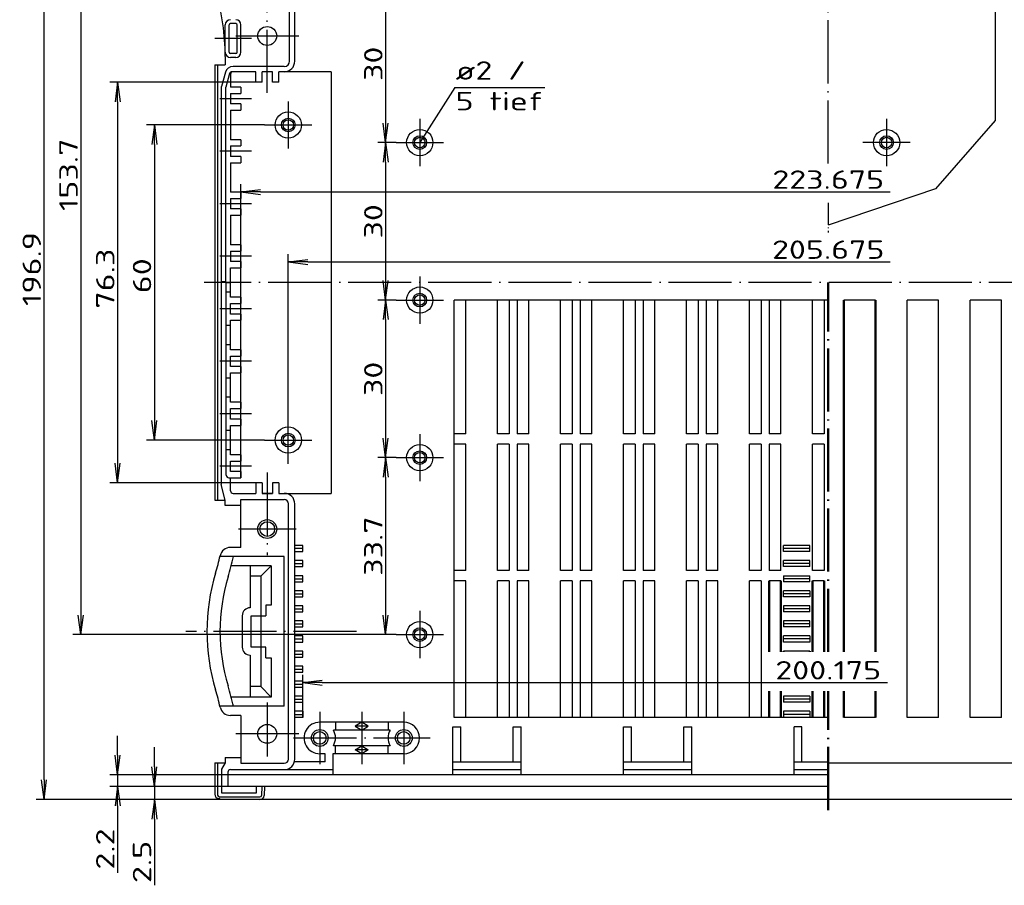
# Model space of a CAD drawing. Extents: x 1 to 840, y 1 to 593.
# Tile 4 of 9: x 273 to 460, y 311 to 476. Entities that reach past the tile are written whole.
import ezdxf

# ---------------------------------------------------------------- set-up
doc = ezdxf.new("R2010")
doc.units = 0
doc.header["$LTSCALE"] = 0.5
doc.header["$PDMODE"] = 35
doc.header["$PDSIZE"] = -2
doc.linetypes.add('ACAD_ISO04W100', pattern=[30.5, 24, -3, 0.5, -3])
doc.layers.get('0').update_dxf_attribs({"linetype": 'CONTINUOUS'})
doc.layers.get('DEFPOINTS').update_dxf_attribs({"linetype": 'CONTINUOUS'})
doc.styles.get("Standard").update_dxf_attribs({"font": 'ISOCP.shx', "width": 1.5})
doc.linetypes.add('PH_FREIHAND', pattern='A,0.0001,[131,phoenix.shx,S=1,R=0,X=0,Y=0],-4', length=4.0001)
doc.dimstyles.new('PHOENIX', dxfattribs={"dimtxt": 3.5, "dimasz": 3.72, "dimexe": 1.5, "dimexo": 0, "dimgap": 2, "dimtad": 1, "dimdsep": 46, "dimtxsty": 'STANDARD', "dimblk1": '_OPEN15', "dimblk2": '_OPEN15', "dimsah": 1, "dimcen": 0, "dimclrd": 1, "dimclre": 1, "dimclrt": 5, "dimadec": 0, "dimazin": 0, "dimtfac": 0.666667, "dimtmove": 0, "dimatfit": 0, "dimldrblk": '_OPEN15', "dimfxl": 1, "dimtolj": 1, "dimarcsym": 0})

# ---------------------------------------------------------------- blocks, each defined once
blk = doc.blocks.new('PH_GRPBLK')
at = {"layer": 'DEFPOINTS', "color": 0, "linetype": 'Continuous'}
blk.add_point((0, 0), dxfattribs=at)
blk = doc.blocks.new('_OPEN15', base_point=(1, 0))
at = {"color": 0, "linetype": 'ByBlock'}
for p, q in [((1, 0), (0, 0.132)), ((0, 0), (1, 0)), ((1, 0), (0, -0.132))]:
    blk.add_line(p, q, dxfattribs=at)
blk = doc.blocks.new('*D21')
at = {"color": 1, "linetype": 'ByBlock'}
for p, q in [((319.6, 455.55), (297.1, 455.55)), ((298.6, 451.83), (298.6, 399.27)), ((319.6, 395.55), (297.1, 395.55))]:
    blk.add_line(p, q, dxfattribs=at)
at = {"layer": 'DEFPOINTS', "color": 0, "linetype": 'ByBlock'}
for p in [(319.6, 455.55), (298.6, 395.55), (319.6, 395.55)]:
    blk.add_point(p, dxfattribs=at)
at = {"color": 1, "linetype": 'ByBlock', "xscale": 3.72, "yscale": 3.72, "zscale": 3.72}
for p, rotation in [((298.6, 455.55), 90), ((298.6, 395.55), 270)]:
    blk.add_blockref('_OPEN15', p, dxfattribs=dict(at, rotation=rotation))
at = {"color": 5, "linetype": 'ByBlock', "insert": (296.25, 426.84), "char_height": 3.5, "attachment_point": 5, "rotation": 90}
blk.add_mtext('\\A1;60', dxfattribs=at)
blk = doc.blocks.new('*D22')
at = {"color": 1, "linetype": 'Continuous', "lineweight": -2}
for p, q in [((317.9, 463.7), (290.1, 463.7)), ((291.6, 459.98), (291.6, 391.12)), ((317.9, 387.4), (290.1, 387.4))]:
    blk.add_line(p, q, dxfattribs=at)
at = {"layer": 'DEFPOINTS', "color": 0, "linetype": 'Continuous'}
for p in [(317.9, 463.7), (291.6, 387.4), (317.9, 387.4)]:
    blk.add_point(p, dxfattribs=at)
at = {"color": 1, "linetype": 'Continuous', "lineweight": -2, "xscale": 3.72, "yscale": 3.72, "zscale": 3.72}
for p, rotation in [((291.6, 463.7), 90), ((291.6, 387.4), 270)]:
    blk.add_blockref('_OPEN15', p, dxfattribs=dict(at, rotation=rotation))
at = {"color": 5, "linetype": 'Continuous', "insert": (289.25, 426.29), "char_height": 3.5, "attachment_point": 5, "rotation": 90}
blk.add_mtext('\\A1;76.3', dxfattribs=at)
blk = doc.blocks.new('*D28')
at = {"color": 1, "linetype": 'ByBlock'}
for p, q in [((344.65, 512.2), (283.1, 512.2)), ((284.6, 508.48), (284.6, 362.22)), ((344.65, 358.5), (283.1, 358.5))]:
    blk.add_line(p, q, dxfattribs=at)
at = {"layer": 'DEFPOINTS', "color": 0, "linetype": 'ByBlock'}
for p in [(344.65, 512.2), (284.6, 358.5), (344.65, 358.5)]:
    blk.add_point(p, dxfattribs=at)
at = {"color": 1, "linetype": 'ByBlock', "xscale": 3.72, "yscale": 3.72, "zscale": 3.72}
for p, rotation in [((284.6, 512.2), 90), ((284.6, 358.5), 270)]:
    blk.add_blockref('_OPEN15', p, dxfattribs=dict(at, rotation=rotation))
at = {"color": 5, "linetype": 'ByBlock', "insert": (282.25, 446.06), "char_height": 3.5, "attachment_point": 5, "rotation": 90}
blk.add_mtext('\\A1;153.7', dxfattribs=at)
blk = doc.blocks.new('*D29')
at = {"color": 1, "linetype": 'Continuous', "lineweight": -2}
for p, q in [((298.6, 333.32), (298.6, 337.04)), ((312.6, 329.6), (297.1, 329.6)), ((298.6, 329.6), (298.6, 327.1)), ((311.1, 327.1), (297.1, 327.1)), ((298.6, 323.38), (298.6, 310.76))]:
    blk.add_line(p, q, dxfattribs=at)
at = {"layer": 'DEFPOINTS', "color": 0, "linetype": 'Continuous'}
for p in [(312.6, 329.6), (298.6, 327.1), (311.1, 327.1)]:
    blk.add_point(p, dxfattribs=at)
at = {"color": 1, "linetype": 'Continuous', "lineweight": -2, "xscale": 3.72, "yscale": 3.72, "zscale": 3.72}
for p, rotation in [((298.6, 329.6), 270), ((298.6, 327.1), 90)]:
    blk.add_blockref('_OPEN15', p, dxfattribs=dict(at, rotation=rotation))
at = {"color": 5, "linetype": 'Continuous', "insert": (296.25, 315.21), "char_height": 3.5, "attachment_point": 5, "rotation": 90}
blk.add_mtext('\\A1;2.5', dxfattribs=at)
blk = doc.blocks.new('*D30')
at = {"color": 1, "linetype": 'Continuous', "lineweight": -2}
for p, q in [((291.6, 335.52), (291.6, 339.24)), ((312.6, 331.8), (290.1, 331.8)), ((291.6, 331.8), (291.6, 329.6)), ((312.6, 329.6), (290.1, 329.6)), ((291.6, 325.88), (291.6, 313.16))]:
    blk.add_line(p, q, dxfattribs=at)
at = {"layer": 'DEFPOINTS', "color": 0, "linetype": 'Continuous'}
for p in [(312.6, 331.8), (291.6, 329.6), (312.6, 329.6)]:
    blk.add_point(p, dxfattribs=at)
at = {"color": 1, "linetype": 'Continuous', "lineweight": -2, "xscale": 3.72, "yscale": 3.72, "zscale": 3.72}
for p, rotation in [((291.6, 331.8), 270), ((291.6, 329.6), 90)]:
    blk.add_blockref('_OPEN15', p, dxfattribs=dict(at, rotation=rotation))
at = {"color": 5, "linetype": 'Continuous', "insert": (289.25, 317.66), "char_height": 3.5, "attachment_point": 5, "rotation": 90}
blk.add_mtext('\\A1;2.2', dxfattribs=at)
blk = doc.blocks.new('*D31')
at = {"color": 1, "linetype": 'Continuous', "lineweight": -2}
for p, q in [((311.1, 524), (276.1, 524)), ((277.6, 330.82), (277.6, 520.28)), ((311.1, 327.1), (276.1, 327.1))]:
    blk.add_line(p, q, dxfattribs=at)
at = {"layer": 'DEFPOINTS', "color": 0, "linetype": 'Continuous'}
for p in [(277.6, 524), (311.1, 524), (311.1, 327.1)]:
    blk.add_point(p, dxfattribs=at)
at = {"color": 1, "linetype": 'Continuous', "lineweight": -2, "xscale": 3.72, "yscale": 3.72, "zscale": 3.72}
for p, rotation in [((277.6, 524), 90), ((277.6, 327.1), 270)]:
    blk.add_blockref('_OPEN15', p, dxfattribs=dict(at, rotation=rotation))
at = {"color": 5, "linetype": 'Continuous', "insert": (275.25, 428.12), "char_height": 3.5, "attachment_point": 5, "rotation": 90}
blk.add_mtext('\\A1;196.9', dxfattribs=at)
blk = doc.blocks.new('*D33')
at = {"color": 1, "linetype": 'ByBlock'}
for p, q in [((344.65, 482.2), (341.15, 482.2)), ((342.65, 478.48), (342.65, 455.92)), ((344.65, 452.2), (341.15, 452.2))]:
    blk.add_line(p, q, dxfattribs=at)
at = {"layer": 'DEFPOINTS', "color": 0, "linetype": 'ByBlock'}
for p in [(344.65, 482.2), (342.65, 452.2), (344.65, 452.2)]:
    blk.add_point(p, dxfattribs=at)
at = {"color": 1, "linetype": 'ByBlock', "xscale": 3.72, "yscale": 3.72, "zscale": 3.72}
for p, rotation in [((342.65, 482.2), 90), ((342.65, 452.2), 270)]:
    blk.add_blockref('_OPEN15', p, dxfattribs=dict(at, rotation=rotation))
at = {"color": 5, "linetype": 'ByBlock', "insert": (340.3, 467.2), "char_height": 3.5, "attachment_point": 5, "rotation": 90}
blk.add_mtext('\\A1;30', dxfattribs=at)
blk = doc.blocks.new('*D34')
at = {"color": 1, "linetype": 'ByBlock'}
for p, q in [((344.65, 452.2), (341.15, 452.2)), ((342.65, 448.48), (342.65, 425.92)), ((344.65, 422.2), (341.15, 422.2))]:
    blk.add_line(p, q, dxfattribs=at)
at = {"layer": 'DEFPOINTS', "color": 0, "linetype": 'ByBlock'}
for p in [(344.65, 452.2), (342.65, 422.2), (344.65, 422.2)]:
    blk.add_point(p, dxfattribs=at)
at = {"color": 1, "linetype": 'ByBlock', "xscale": 3.72, "yscale": 3.72, "zscale": 3.72}
for p, rotation in [((342.65, 452.2), 90), ((342.65, 422.2), 270)]:
    blk.add_blockref('_OPEN15', p, dxfattribs=dict(at, rotation=rotation))
at = {"color": 5, "linetype": 'ByBlock', "insert": (340.3, 437.2), "char_height": 3.5, "attachment_point": 5, "rotation": 90}
blk.add_mtext('\\A1;30', dxfattribs=at)
blk = doc.blocks.new('*D35')
at = {"color": 1, "linetype": 'ByBlock'}
for p, q in [((344.65, 422.2), (341.15, 422.2)), ((342.65, 418.48), (342.65, 395.92)), ((344.65, 392.2), (341.15, 392.2))]:
    blk.add_line(p, q, dxfattribs=at)
at = {"layer": 'DEFPOINTS', "color": 0, "linetype": 'ByBlock'}
for p in [(344.65, 422.2), (342.65, 392.2), (344.65, 392.2)]:
    blk.add_point(p, dxfattribs=at)
at = {"color": 1, "linetype": 'ByBlock', "xscale": 3.72, "yscale": 3.72, "zscale": 3.72}
for p, rotation in [((342.65, 422.2), 90), ((342.65, 392.2), 270)]:
    blk.add_blockref('_OPEN15', p, dxfattribs=dict(at, rotation=rotation))
at = {"color": 5, "linetype": 'ByBlock', "insert": (340.3, 407.2), "char_height": 3.5, "attachment_point": 5, "rotation": 90}
blk.add_mtext('\\A1;30', dxfattribs=at)
blk = doc.blocks.new('*D36')
at = {"color": 1, "linetype": 'ByBlock'}
for p, q in [((344.65, 392.2), (341.15, 392.2)), ((342.65, 388.48), (342.65, 362.22)), ((344.65, 358.5), (341.15, 358.5))]:
    blk.add_line(p, q, dxfattribs=at)
at = {"layer": 'DEFPOINTS', "color": 0, "linetype": 'ByBlock'}
for p in [(344.65, 392.2), (342.65, 358.5), (344.65, 358.5)]:
    blk.add_point(p, dxfattribs=at)
at = {"color": 1, "linetype": 'ByBlock', "xscale": 3.72, "yscale": 3.72, "zscale": 3.72}
for p, rotation in [((342.65, 392.2), 90), ((342.65, 358.5), 270)]:
    blk.add_blockref('_OPEN15', p, dxfattribs=dict(at, rotation=rotation))
at = {"color": 5, "linetype": 'ByBlock', "insert": (340.3, 375.35), "char_height": 3.5, "attachment_point": 5, "rotation": 90}
blk.add_mtext('\\A1;33.7', dxfattribs=at)
blk = doc.blocks.new('*D37')
at = {"color": 1, "linetype": 'ByBlock'}
for p, q in [((324.1, 400.05), (324.1, 430.96)), ((327.82, 429.46), (438.74, 429.46))]:
    blk.add_line(p, q, dxfattribs=at)
at = {"layer": 'DEFPOINTS', "color": 0, "linetype": 'ByBlock'}
for p in [(529.78, 429.46), (324.1, 400.05), (529.78, 400.05)]:
    blk.add_point(p, dxfattribs=at)
at = {"color": 1, "linetype": 'ByBlock', "xscale": 3.72, "yscale": 3.72, "zscale": 3.72, "rotation": 180}
blk.add_blockref('_OPEN15', (324.1, 429.46), dxfattribs=at)
at = {"color": 5, "linetype": 'ByBlock', "insert": (426.94, 431.81), "char_height": 3.5, "attachment_point": 5}
blk.add_mtext('\\A1;205.675', dxfattribs=at)
blk = doc.blocks.new('*D38')
at = {"color": 1, "linetype": 'Continuous', "lineweight": -2}
for p, q in [((326.85, 342.74), (326.85, 350.86)), ((330.57, 349.36), (438.21, 349.36))]:
    blk.add_line(p, q, dxfattribs=at)
at = {"layer": 'DEFPOINTS', "color": 0, "linetype": 'Continuous'}
for p in [(527.03, 349.36), (326.85, 342.74), (527.03, 342.74)]:
    blk.add_point(p, dxfattribs=at)
at = {"color": 1, "linetype": 'Continuous', "lineweight": -2, "xscale": 3.72, "yscale": 3.72, "zscale": 3.72, "rotation": 180}
blk.add_blockref('_OPEN15', (326.85, 349.36), dxfattribs=at)
at = {"color": 5, "linetype": 'Continuous', "insert": (426.94, 351.71), "char_height": 3.5, "attachment_point": 5}
blk.add_mtext('\\A1;200.175', dxfattribs=at)
blk = doc.blocks.new('*D39')
at = {"color": 1, "linetype": 'Continuous', "lineweight": -2}
for p, q in [((315.1, 388.35), (315.1, 444.3)), ((318.82, 442.8), (438.74, 442.8))]:
    blk.add_line(p, q, dxfattribs=at)
at = {"layer": 'DEFPOINTS', "color": 0, "linetype": 'Continuous'}
for p in [(538.78, 442.8), (315.1, 388.35), (538.78, 388.35)]:
    blk.add_point(p, dxfattribs=at)
at = {"color": 1, "linetype": 'Continuous', "lineweight": -2, "xscale": 3.72, "yscale": 3.72, "zscale": 3.72, "rotation": 180}
blk.add_blockref('_OPEN15', (315.1, 442.8), dxfattribs=at)
at = {"color": 5, "linetype": 'Continuous', "insert": (426.94, 445.15), "char_height": 3.5, "attachment_point": 5}
blk.add_mtext('\\A1;223.675', dxfattribs=at)

msp = doc.modelspace()

# ---------------------------------------------------------------- linework, layer by layer
at = {"color": 1, "linetype": 'ACAD_ISO04W100'}
for p, q in [((426.93934, 448.2283), (426.93934, 526)), ((320.10184, 461.7), (320.10184, 478.5)), ((317.10184, 472), (310.10184, 472)), ((314.10184, 472.5), (326.10184, 472.5)), ((317.10184, 460.55), (311.10184, 460.55)), ((324.10184, 460.05), (324.10184, 451.05)), ((349.15184, 456.7), (349.15184, 447.7)), ((438.05184, 456.7), (438.05184, 447.7)), ((319.60184, 455.55), (328.60184, 455.55)), ((344.65184, 452.2), (353.65184, 452.2)), ((442.55184, 452.2), (433.55184, 452.2)), ((317.10184, 450.55), (311.10184, 450.55)), ((317.10184, 440.55), (311.10184, 440.55)), ((317.10184, 430.55), (311.10184, 430.55)), ((349.15184, 426.7), (349.15184, 417.7)), ((545.77684, 425.55), (308.10184, 425.55)), ((344.65184, 422.2), (353.65184, 422.2)), ((317.10184, 420.55), (311.10184, 420.55)), ((317.10184, 410.55), (311.10184, 410.55)), ((317.10184, 400.55), (311.10184, 400.55)), ((324.10184, 391.05), (324.10184, 400.05)), ((349.15184, 396.7), (349.15184, 387.7)), ((319.60184, 395.55), (328.60184, 395.55)), ((344.65184, 392.2), (353.65184, 392.2)), ((317.10184, 390.55), (311.10184, 390.55)), ((320.10184, 389.4), (320.10184, 373.6)), ((325.60184, 378.6), (314.60184, 378.6)), ((349.15184, 363), (349.15184, 354)), ((337.10184, 359.1), (304.60184, 359.1)), ((344.65184, 358.5), (353.65184, 358.5)), ((320.10184, 345.6), (320.10184, 335.3)), ((330.10184, 343.82), (330.10184, 333.82)), ((338.10184, 343.82), (338.10184, 333.82)), ((346.10184, 343.82), (346.10184, 333.82)), ((326.10184, 339.6), (314.10184, 339.6)), ((325.10184, 338.82), (351.10184, 338.82))]:
    msp.add_line(p, q, dxfattribs=at)
at = {"color": 1, "linetype": 'PH_FREIHAND'}
for p, q in [((458.71464, 524), (458.71464, 456.43082)), ((458.71464, 456.43082), (447.38175, 443.36589)), ((447.38175, 443.36589), (426.93934, 436.47717))]:
    msp.add_line(p, q, dxfattribs=at)
at = {"color": 5, "linetype": 'Continuous'}
for p, q in [((324.35184, 467.7), (324.35184, 516.3)), ((325.35184, 467.7), (325.35184, 516.3)), ((312.10184, 469.4), (312.10184, 474.6)), ((312.85184, 469.4), (312.85184, 474.6)), ((314.10184, 474.85), (313.10184, 474.85)), ((314.35184, 469.4), (314.35184, 474.6)), ((315.10184, 469.4), (315.10184, 474.6)), ((314.10184, 469.15), (313.10184, 469.15)), ((310.10184, 467), (312.10184, 467)), ((310.10184, 467), (310.10184, 384.1)), ((310.60184, 467), (310.60184, 384.1)), ((312.10184, 468.59594), (312.10184, 467)), ((314.10184, 468.4), (313.10184, 468.4)), ((312.13412, 465.58823), (311.40184, 462.85532)), ((312.89299, 465.32941), (312.20184, 462.75)), ((313.10184, 465.2), (313.10184, 462.75)), ((317.90184, 465.7), (313.37595, 465.7)), ((323.35184, 466.7), (313.58301, 466.7)), ((317.90184, 463.7), (317.90184, 465.7)), ((321.10184, 465.7), (319.10184, 465.7)), ((321.10184, 465.7), (319.10184, 465.7)), ((319.10184, 463.7), (319.10184, 465.7)), ((321.10184, 463.7), (321.10184, 465.7)), ((322.30184, 463.7), (322.30184, 465.70063)), ((332.28905, 465.7), (322.30184, 465.7)), ((332.28905, 465.7), (332.28905, 385.4)), ((319.10184, 463.7), (317.90184, 463.7)), ((322.30184, 463.7), (321.10184, 463.7)), ((311.40184, 425.7), (311.40184, 462.85532)), ((312.20184, 425.7), (312.20184, 462.75)), ((315.10184, 462.75), (313.10184, 462.75)), ((313.10184, 461.55), (313.10184, 459.55)), ((313.10184, 461.55), (315.10184, 461.55)), ((315.10184, 462.75), (315.10184, 461.55)), ((315.10184, 459.55), (313.10184, 459.55)), ((315.10184, 459.55), (315.10184, 458.35)), ((313.10184, 458.35), (313.10184, 452.75)), ((313.10184, 458.35), (315.10184, 458.35)), ((315.10184, 452.75), (313.10184, 452.75)), ((315.10184, 452.75), (315.10184, 451.55)), ((313.10184, 451.55), (313.10184, 449.55)), ((313.10184, 451.55), (315.10184, 451.55)), ((315.10184, 449.55), (313.10184, 449.55)), ((313.10184, 448.35), (315.10184, 448.35)), ((313.10184, 448.35), (313.10184, 442.75)), ((315.10184, 449.55), (315.10184, 448.35)), ((315.10184, 442.75), (313.10184, 442.75)), ((315.10184, 442.75), (315.10184, 441.55)), ((313.10184, 441.55), (313.10184, 439.55)), ((313.10184, 441.55), (315.10184, 441.55)), ((315.10184, 439.55), (313.10184, 439.55)), ((315.10184, 439.55), (315.10184, 438.35)), ((313.10184, 438.35), (313.10184, 432.75)), ((313.10184, 438.35), (315.10184, 438.35)), ((315.10184, 432.75), (313.10184, 432.75)), ((313.10184, 431.55), (313.10184, 429.55)), ((313.10184, 431.55), (315.10184, 431.55)), ((315.10184, 432.75), (315.10184, 431.55)), ((315.10184, 429.55), (313.10184, 429.55)), ((315.10184, 429.55), (315.10184, 428.35)), ((313.10184, 422.75), (313.10184, 428.35)), ((313.10184, 428.35), (315.10184, 428.35)), ((311.30184, 425.7), (311.30184, 387.08564)), ((312.20184, 425.7), (311.30184, 425.7)), ((312.30184, 388.85), (312.30184, 425.55)), ((312.30184, 425.55), (313.10184, 425.55)), ((312.30184, 423.75), (313.10184, 423.75)), ((315.10184, 422.75), (313.10184, 422.75)), ((315.10184, 422.75), (315.10184, 421.55)), ((355.68934, 342.74), (355.68934, 422.2)), ((426.93934, 422.2), (355.68934, 422.2)), ((357.93934, 396.74), (357.93934, 422.2)), ((363.93934, 396.74), (363.93934, 422.2)), ((366.18934, 422.2), (366.18934, 396.74)), ((367.68934, 422.2), (367.68934, 396.74)), ((369.93934, 396.74), (369.93934, 422.2)), ((375.93934, 396.74), (375.93934, 422.2)), ((378.18934, 422.2), (378.18934, 396.74)), ((379.68934, 422.2), (379.68934, 396.74)), ((381.93934, 396.74), (381.93934, 422.2)), ((387.93934, 396.74), (387.93934, 422.2)), ((390.18934, 422.2), (390.18934, 396.74)), ((391.68934, 422.2), (391.68934, 396.74)), ((393.93934, 396.74), (393.93934, 422.2)), ((399.93934, 396.74), (399.93934, 422.2)), ((402.18934, 422.2), (402.18934, 396.74)), ((403.68934, 422.2), (403.68934, 396.74)), ((405.93934, 396.74), (405.93934, 422.2)), ((411.93934, 396.74), (411.93934, 422.2)), ((414.18934, 422.2), (414.18934, 396.74)), ((415.68934, 422.2), (415.68934, 396.74)), ((417.93934, 396.74), (417.93934, 422.2)), ((423.93934, 396.74), (423.93934, 422.2)), ((426.18934, 422.2), (426.18934, 396.74)), ((435.93934, 422.2), (429.93934, 422.2)), ((441.93934, 342.74), (441.93934, 422.2)), ((447.93934, 422.2), (441.93934, 422.2)), ((447.93934, 342.74), (447.93934, 422.2)), ((453.93934, 342.74), (453.93934, 422.2)), ((459.93934, 422.2), (453.93934, 422.2)), ((459.93934, 342.74), (459.93934, 422.2)), ((313.10184, 419.55), (313.10184, 421.55)), ((313.10184, 421.55), (315.10184, 421.55)), ((315.10184, 419.55), (313.10184, 419.55)), ((313.10184, 418.35), (315.10184, 418.35)), ((313.10184, 412.75), (313.10184, 418.35)), ((315.10184, 419.55), (315.10184, 418.35)), ((313.10184, 417.35), (312.30184, 417.35)), ((312.30184, 413.75), (313.10184, 413.75)), ((315.10184, 412.75), (313.10184, 412.75)), ((315.10184, 412.75), (315.10184, 411.55)), ((313.10184, 409.55), (313.10184, 411.55)), ((313.10184, 411.55), (315.10184, 411.55)), ((315.10184, 409.55), (313.10184, 409.55)), ((315.10184, 409.55), (315.10184, 408.35)), ((313.10184, 407.35), (312.30184, 407.35)), ((313.10184, 402.75), (313.10184, 408.35)), ((313.10184, 408.35), (315.10184, 408.35)), ((312.30184, 403.75), (313.10184, 403.75)), ((315.10184, 402.75), (313.10184, 402.75)), ((313.10184, 399.55), (313.10184, 401.55)), ((313.10184, 401.55), (315.10184, 401.55)), ((315.10184, 402.75), (315.10184, 401.55)), ((315.10184, 399.55), (313.10184, 399.55)), ((315.10184, 399.55), (315.10184, 398.35)), ((313.10184, 392.75), (313.10184, 398.35)), ((313.10184, 398.35), (315.10184, 398.35)), ((313.10184, 397.35), (312.30184, 397.35)), ((357.93934, 396.74), (355.68934, 396.74)), ((366.18934, 396.74), (363.93934, 396.74)), ((369.93934, 396.74), (367.68934, 396.74)), ((378.18934, 396.74), (375.93934, 396.74)), ((381.93934, 396.74), (379.68934, 396.74)), ((390.18934, 396.74), (387.93934, 396.74)), ((393.93934, 396.74), (391.68934, 396.74)), ((402.18934, 396.74), (399.93934, 396.74)), ((405.93934, 396.74), (403.68934, 396.74)), ((414.18934, 396.74), (411.93934, 396.74)), ((417.93934, 396.74), (415.68934, 396.74)), ((426.18934, 396.74), (423.93934, 396.74)), ((357.93934, 394.74), (355.68934, 394.74)), ((357.93934, 370.74), (357.93934, 394.74)), ((363.93934, 370.74), (363.93934, 394.74)), ((366.18934, 394.74), (363.93934, 394.74)), ((366.18934, 394.74), (366.18934, 370.74)), ((367.68934, 394.74), (367.68934, 370.74)), ((369.93934, 394.74), (367.68934, 394.74)), ((369.93934, 370.74), (369.93934, 394.74)), ((375.93934, 370.74), (375.93934, 394.74)), ((378.18934, 394.74), (375.93934, 394.74)), ((378.18934, 394.74), (378.18934, 370.74)), ((379.68934, 394.74), (379.68934, 370.74)), ((381.93934, 394.74), (379.68934, 394.74)), ((381.93934, 370.74), (381.93934, 394.74)), ((387.93934, 370.74), (387.93934, 394.74)), ((390.18934, 394.74), (387.93934, 394.74)), ((390.18934, 394.74), (390.18934, 370.74)), ((391.68934, 394.74), (391.68934, 370.74)), ((393.93934, 394.74), (391.68934, 394.74)), ((393.93934, 370.74), (393.93934, 394.74)), ((399.93934, 370.74), (399.93934, 394.74)), ((402.18934, 394.74), (399.93934, 394.74)), ((402.18934, 394.74), (402.18934, 370.74)), ((403.68934, 394.74), (403.68934, 370.74)), ((405.93934, 394.74), (403.68934, 394.74)), ((405.93934, 370.74), (405.93934, 394.74)), ((411.93934, 370.74), (411.93934, 394.74)), ((414.18934, 394.74), (411.93934, 394.74)), ((414.18934, 394.74), (414.18934, 370.74)), ((415.68934, 394.74), (415.68934, 370.74)), ((417.93934, 394.74), (415.68934, 394.74)), ((417.93934, 370.74), (417.93934, 394.74)), ((423.93934, 370.74), (423.93934, 394.74)), ((426.18934, 394.74), (423.93934, 394.74)), ((426.18934, 394.74), (426.18934, 370.74)), ((312.30184, 393.75), (313.10184, 393.75)), ((315.10184, 392.75), (313.10184, 392.75)), ((315.10184, 392.75), (315.10184, 391.55)), ((313.10184, 389.55), (313.10184, 391.55)), ((313.10184, 391.55), (315.10184, 391.55)), ((312.80184, 388.35), (315.10184, 388.35)), ((315.10184, 389.55), (313.10184, 389.55)), ((313.10184, 385.9), (313.10184, 388.35)), ((315.10184, 389.55), (315.10184, 388.35)), ((312.10184, 384.1), (311.30184, 387.08564)), ((317.90184, 387.4), (317.90184, 385.4)), ((319.10184, 387.4), (317.90184, 387.4)), ((319.10184, 387.4), (319.10184, 385.4)), ((321.10184, 387.4), (321.10184, 385.4)), ((322.30184, 387.4), (321.10184, 387.4)), ((322.30184, 387.4), (322.30184, 385.39937)), ((313.60184, 385.4), (317.90184, 385.4)), ((319.10184, 385.4), (321.10184, 385.4)), ((321.10184, 385.4), (319.10184, 385.4)), ((322.30184, 385.4), (332.28905, 385.4)), ((310.10184, 384.1), (312.10184, 384.1)), ((312.10184, 383.1), (312.10184, 384.1)), ((315.10184, 383.1), (312.10184, 383.1)), ((315.10184, 375.1), (315.10184, 384.2)), ((315.10184, 384.2), (323.35184, 384.2)), ((324.15184, 334.8), (324.15184, 383.4)), ((325.35184, 334.8), (325.35184, 383.4)), ((315.10184, 375.1), (313.08514, 375.1)), ((326.85184, 375.46), (325.35184, 375.46)), ((326.85184, 374.31), (326.85184, 375.46)), ((418.43934, 374.31), (418.43934, 375.46)), ((423.43934, 375.46), (418.43934, 375.46)), ((423.43934, 374.31), (423.43934, 375.46)), ((323.35184, 373.35), (311.09212, 373.35)), ((323.35184, 344.85), (323.35184, 373.35)), ((326.85184, 374.885), (325.35184, 374.885)), ((325.35184, 374.31), (326.85184, 374.31)), ((423.43934, 374.885), (418.43934, 374.885)), ((423.43934, 374.31), (418.43934, 374.31)), ((320.85184, 371.6), (313.24522, 371.6)), ((316.85184, 371.6), (316.85184, 363.6)), ((320.85184, 371.6), (318.85184, 369.6)), ((320.85184, 371.6), (320.85184, 364.1)), ((326.85184, 372.59), (325.35184, 372.59)), ((325.35184, 372.015), (326.85184, 372.015)), ((325.35184, 371.44), (326.85184, 371.44)), ((326.85184, 371.44), (326.85184, 372.59)), ((423.43934, 372.59), (418.43934, 372.59)), ((418.43934, 371.44), (418.43934, 372.59)), ((423.43934, 372.015), (418.43934, 372.015)), ((423.43934, 371.44), (418.43934, 371.44)), ((423.43934, 371.44), (423.43934, 372.59)), ((318.85184, 369.6), (316.85184, 369.6)), ((318.85184, 369.6), (318.85184, 348.6)), ((326.85184, 369.72), (325.35184, 369.72)), ((326.85184, 368.57), (326.85184, 369.72)), ((357.93934, 370.74), (355.68934, 370.74)), ((366.18934, 370.74), (363.93934, 370.74)), ((369.93934, 370.74), (367.68934, 370.74)), ((378.18934, 370.74), (375.93934, 370.74)), ((381.93934, 370.74), (379.68934, 370.74)), ((390.18934, 370.74), (387.93934, 370.74)), ((393.93934, 370.74), (391.68934, 370.74)), ((402.18934, 370.74), (399.93934, 370.74)), ((405.93934, 370.74), (403.68934, 370.74)), ((414.18934, 370.74), (411.93934, 370.74)), ((417.93934, 370.74), (415.68934, 370.74)), ((418.43913, 369.72), (423.43913, 369.72)), ((418.43934, 369.72), (418.43934, 368.57)), ((423.43934, 368.57), (423.43934, 369.72)), ((426.18934, 370.74), (423.93934, 370.74)), ((325.35184, 369.145), (326.85184, 369.145)), ((325.35184, 368.57), (326.85184, 368.57)), ((357.93934, 368.74), (355.68934, 368.74)), ((357.93934, 342.74), (357.93934, 368.74)), ((363.93934, 342.74), (363.93934, 368.74)), ((366.18934, 368.74), (363.93934, 368.74)), ((366.18934, 368.74), (366.18934, 342.74)), ((367.68934, 368.74), (367.68934, 342.74)), ((369.93934, 368.74), (367.68934, 368.74)), ((369.93934, 342.74), (369.93934, 368.74)), ((375.93934, 342.74), (375.93934, 368.74)), ((378.18934, 368.74), (375.93934, 368.74)), ((378.18934, 368.74), (378.18934, 342.74)), ((379.68934, 368.74), (379.68934, 342.74)), ((381.93934, 368.74), (379.68934, 368.74)), ((381.93934, 342.74), (381.93934, 368.74)), ((387.93934, 342.74), (387.93934, 368.74)), ((390.18934, 368.74), (387.93934, 368.74)), ((390.18934, 368.74), (390.18934, 342.74)), ((391.68934, 368.74), (391.68934, 342.74)), ((393.93934, 368.74), (391.68934, 368.74)), ((393.93934, 342.74), (393.93934, 368.74)), ((399.93934, 342.74), (399.93934, 368.74)), ((402.18934, 368.74), (399.93934, 368.74)), ((402.18934, 368.74), (402.18934, 342.74)), ((403.68934, 368.74), (403.68934, 342.74)), ((405.93934, 368.74), (403.68934, 368.74)), ((405.93934, 342.74), (405.93934, 368.74)), ((411.93934, 342.74), (411.93934, 368.74)), ((414.18934, 368.74), (411.93934, 368.74)), ((414.18934, 368.74), (414.18934, 342.74)), ((417.93934, 368.74), (415.68934, 368.74)), ((423.43934, 369.145), (418.43934, 369.145)), ((423.43934, 368.57), (418.43934, 368.57)), ((426.18934, 368.74), (423.93934, 368.74)), ((326.85184, 366.85), (325.35184, 366.85)), ((325.35184, 366.275), (326.85184, 366.275)), ((325.35184, 365.7), (326.85184, 365.7)), ((326.85184, 365.7), (326.85184, 366.85)), ((418.43934, 365.7), (418.43934, 366.85)), ((423.43934, 366.85), (418.43934, 366.85)), ((423.43934, 366.275), (418.43934, 366.275)), ((423.43934, 365.7), (418.43934, 365.7)), ((423.43934, 366.85), (423.43934, 365.7)), ((320.85184, 364.1), (319.85184, 364.1)), ((319.85184, 364.1), (319.85184, 362.1)), ((326.85184, 363.98), (325.35184, 363.98)), ((326.85184, 362.83), (326.85184, 363.98)), ((418.43934, 363.98), (418.43934, 362.83)), ((423.43934, 363.98), (418.43934, 363.98)), ((423.43934, 362.83), (423.43934, 363.98)), ((315.35184, 362.1), (315.35184, 356.1)), ((317.03199, 356.1), (317.03199, 362.1)), ((317.03199, 362.1), (319.85184, 362.1)), ((325.35184, 363.405), (326.85184, 363.405)), ((325.35184, 362.83), (326.85184, 362.83)), ((423.43934, 363.405), (418.43934, 363.405)), ((423.43934, 362.83), (418.43934, 362.83)), ((326.85184, 361.11), (325.35184, 361.11)), ((325.35184, 360.535), (326.85184, 360.535)), ((326.85184, 359.96), (326.85184, 361.11)), ((418.43934, 361.11), (418.43934, 359.96)), ((423.43934, 361.11), (418.43934, 361.11)), ((423.43934, 360.535), (418.43934, 360.535)), ((423.43934, 359.96), (423.43934, 361.11)), ((325.35184, 359.96), (326.85184, 359.96)), ((326.85184, 358.24), (325.35184, 358.24)), ((326.85184, 357.09), (326.85184, 358.24)), ((423.43934, 359.96), (418.43934, 359.96)), ((423.43934, 358.24), (418.43934, 358.24)), ((418.43934, 357.09), (418.43934, 358.24)), ((423.43934, 358.24), (423.43934, 357.09)), ((325.35184, 357.665), (326.85184, 357.665)), ((325.35184, 357.09), (326.85184, 357.09)), ((423.43934, 357.665), (418.43934, 357.665)), ((423.43934, 357.09), (418.43934, 357.09)), ((316.85184, 354.6), (316.85184, 346.6)), ((319.85184, 356.1), (317.03199, 356.1)), ((319.85184, 354.1), (319.85184, 356.1)), ((326.85184, 355.37), (325.35184, 355.37)), ((325.35184, 354.795), (326.85184, 354.795)), ((326.85184, 354.22), (326.85184, 355.37)), ((423.43934, 355.37), (418.43934, 355.37)), ((319.85184, 354.1), (320.85184, 354.1)), ((320.85184, 354.1), (320.85184, 346.6)), ((325.35184, 354.22), (326.85184, 354.22)), ((326.85184, 352.5), (325.35184, 352.5)), ((325.35184, 351.925), (326.85184, 351.925)), ((325.35184, 351.35), (326.85184, 351.35)), ((326.85184, 351.35), (326.85184, 352.5)), ((326.85184, 349.63), (325.35184, 349.63)), ((325.35184, 349.055), (326.85184, 349.055)), ((326.85184, 348.48), (326.85184, 349.63)), ((318.85184, 348.6), (316.85184, 348.6)), ((320.85184, 346.6), (318.85184, 348.6)), ((325.35184, 348.48), (326.85184, 348.48)), ((320.85184, 346.6), (313.24522, 346.6)), ((326.85184, 346.76), (325.35184, 346.76)), ((325.35184, 346.185), (326.85184, 346.185)), ((325.35184, 345.61), (326.85184, 345.61)), ((326.85184, 345.61), (326.85184, 346.76)), ((423.43934, 346.76), (418.43934, 346.76)), ((418.43934, 346.76), (418.43934, 345.61)), ((423.43934, 346.185), (418.43934, 346.185)), ((423.43934, 345.61), (418.43934, 345.61)), ((423.43934, 346.76), (423.43934, 345.61)), ((323.35184, 344.85), (311.09212, 344.85)), ((326.85184, 343.89), (325.35184, 343.89)), ((325.35184, 343.315), (326.85184, 343.315)), ((326.85184, 343.89), (326.85184, 342.74)), ((418.43934, 343.89), (418.43934, 342.74)), ((423.43934, 343.89), (418.43934, 343.89)), ((423.43934, 343.315), (418.43934, 343.315)), ((423.43934, 343.89), (423.43934, 342.74)), ((315.10184, 343.1), (313.08514, 343.1)), ((315.10184, 343.1), (315.10184, 334)), ((326.85184, 342.74), (325.35184, 342.74)), ((346.10184, 341.82), (330.10184, 341.82)), ((333.10184, 341.82), (333.10184, 340.32)), ((338.10184, 341.82), (336.85184, 341.07)), ((339.35184, 341.07), (338.10184, 341.82)), ((343.10184, 341.82), (343.10184, 340.32)), ((426.93934, 342.74), (355.68934, 342.74)), ((435.93934, 342.74), (429.93934, 342.74)), ((447.93934, 342.74), (441.93934, 342.74)), ((459.93934, 342.74), (453.93934, 342.74)), ((343.50376, 340.32), (332.69992, 340.32)), ((339.35184, 341.07), (336.85184, 341.07)), ((336.85184, 341.07), (338.10184, 340.32)), ((338.10184, 340.32), (339.35184, 341.07)), ((355.43934, 340.95108), (356.93934, 340.95108)), ((355.43934, 331.8), (355.43934, 340.95108)), ((356.93934, 334.3), (356.93934, 340.95108)), ((366.93934, 334.3), (366.93934, 340.95108)), ((366.93934, 340.95108), (368.43934, 340.95108)), ((368.43934, 331.8), (368.43934, 340.95108)), ((387.93934, 331.8), (387.93934, 340.95108)), ((387.93934, 340.95108), (389.43934, 340.95108)), ((389.43934, 334.3), (389.43934, 340.95108)), ((399.43934, 334.3), (399.43934, 340.95108)), ((399.43934, 340.95108), (400.93934, 340.95108)), ((400.93934, 331.8), (400.93934, 340.95108)), ((420.43934, 331.8), (420.43934, 340.95108)), ((421.93934, 340.95108), (420.43934, 340.95108)), ((421.93934, 334.3), (421.93934, 340.95108)), ((331.10184, 335.82), (330.10184, 335.82)), ((331.10184, 334.3), (331.10184, 335.82)), ((346.10184, 335.82), (332.60184, 335.82)), ((332.60184, 335.82), (332.60184, 331.8)), ((343.50376, 337.32), (332.69992, 337.32)), ((333.10184, 335.82), (333.10184, 337.32)), ((336.85184, 336.57), (338.10184, 337.32)), ((339.35184, 336.57), (336.85184, 336.57)), ((338.10184, 335.82), (336.85184, 336.57)), ((338.10184, 337.32), (339.35184, 336.57)), ((339.35184, 336.57), (338.10184, 335.82)), ((343.10184, 335.82), (343.10184, 337.32)), ((310.10184, 334.1), (312.10184, 334.1)), ((310.10184, 334.1), (310.10184, 328.1)), ((310.60184, 334.1), (310.60184, 328.1)), ((312.10184, 334.1), (311.40184, 332.88756)), ((312.10184, 335.1), (315.10184, 335.1)), ((312.10184, 335.1), (312.10184, 334.1)), ((315.10184, 334), (323.35184, 334)), ((331.10184, 334.3), (325.28833, 334.3)), ((355.43934, 334.3), (368.43934, 334.3)), ((387.93934, 334.3), (400.93934, 334.3)), ((420.43934, 334.3), (426.93934, 334.3)), ((426.93934, 334.1), (543.77684, 334.1)), ((311.40184, 332.88756), (311.40184, 328.4)), ((312.60184, 332.3), (312.60184, 329.6)), ((313.10184, 332.8), (332.60184, 332.8)), ((355.43934, 332.8), (368.43934, 332.8)), ((387.93934, 332.8), (400.93934, 332.8)), ((420.43934, 332.8), (426.93934, 332.8)), ((426.93934, 331.8), (312.60184, 331.8)), ((311.40184, 328.4), (318.05735, 328.4)), ((426.93934, 329.6), (312.60184, 329.6)), ((318.05735, 328.4), (318.05735, 329.6)), ((319.10115, 329.6), (319.01124, 327.8843)), ((319.60184, 329.6), (319.51055, 327.85813)), ((311.10184, 327.3), (310.90184, 327.3)), ((311.10184, 327.6), (318.65924, 327.6)), ((311.10184, 327.1), (311.10184, 327.3)), ((542.77684, 327.1), (311.10184, 327.1))]:
    msp.add_line(p, q, dxfattribs=at)
at = {"color": 1, "linetype": 'Continuous'}
for q in [(349.15184, 452.2), (372.96409, 462.70531)]:
    msp.add_line((355.80797, 462.70531), q, dxfattribs=at)
at = {"color": 1, "linetype": 'ACAD_ISO04W100', "lineweight": 25, "ltscale": 0.348054}
msp.add_line((426.93934, 440.71193), (426.93934, 435.05605), dxfattribs=at)
at = {"color": 1, "linetype": 'ACAD_ISO04W100', "lineweight": 50}
for p, q in [((426.93934, 355.24297), (426.93934, 425.55)), ((426.93934, 325.1), (426.93934, 347.72721))]:
    msp.add_line(p, q, dxfattribs=at)
at = {"color": 5, "linetype": 'Continuous', "lineweight": 50}
for p, q in [((429.93934, 355.24297), (429.93934, 422.2)), ((435.93934, 355.24297), (435.93934, 422.2)), ((415.68934, 368.74), (415.68934, 355.24297)), ((417.93934, 355.24297), (417.93934, 368.74)), ((423.93934, 355.24297), (423.93934, 368.74)), ((426.18934, 368.74), (426.18934, 355.24297)), ((418.43934, 355.24297), (418.43934, 355.37)), ((423.43934, 355.37), (423.43934, 355.24297)), ((415.68934, 347.72721), (415.68934, 342.74)), ((417.93934, 342.74), (417.93934, 347.72721)), ((423.93934, 342.74), (423.93934, 347.72721)), ((426.18934, 347.72721), (426.18934, 342.74)), ((429.93934, 342.74), (429.93934, 347.72721)), ((435.93934, 342.74), (435.93934, 347.72721))]:
    msp.add_line(p, q, dxfattribs=at)
at = {"color": 5, "linetype": 'Continuous'}
for centre, radius in [((320.10184, 472.5), 1.8), ((324.10184, 455.55), 2.5), ((324.10184, 455.55), 1.3), ((324.10184, 455.55), 1), ((349.15184, 452.2), 2.5), ((438.05184, 452.2), 2.5), ((349.15184, 452.2), 1.3), ((349.15184, 452.2), 1), ((438.05184, 452.2), 1.3), ((438.05184, 452.2), 1), ((349.15184, 422.2), 2.5), ((349.15184, 422.2), 1.3), ((349.15184, 422.2), 1), ((324.10184, 395.55), 2.5), ((324.10184, 395.55), 1.3), ((324.10184, 395.55), 1), ((349.15184, 392.2), 2.5), ((349.15184, 392.2), 1.3), ((349.15184, 392.2), 1), ((320.10184, 378.6), 1.8), ((320.10184, 378.6), 1.4), ((349.15184, 358.5), 2.5), ((349.15184, 358.5), 1.3), ((349.15184, 358.5), 1), ((320.10184, 339.6), 1.8), ((330.10184, 338.82), 1.6), ((330.10184, 338.82), 1.2), ((346.10184, 338.82), 1.6), ((346.10184, 338.82), 1.2)]:
    msp.add_circle(centre, radius, dxfattribs=at)
for centre, radius, start, end in [((270.10184, 468.59594), 42, 0, 17.0107272), ((313.10184, 474.6), 1, 90, 180), ((313.10184, 474.6), 0.25, 90, 180), ((314.10184, 474.6), 1, 0, 90), ((314.10184, 474.6), 0.25, 0, 90), ((313.10184, 469.4), 1, 180, 270), ((313.10184, 469.4), 0.25, 180, 270), ((314.10184, 469.4), 1, 270, 0), ((314.10184, 469.4), 0.25, 270, 0), ((323.35184, 467.7), 2, 270, 0), ((323.35184, 467.7), 1, 270, 0), ((313.58301, 465.2), 1.5, 90, 165), ((313.37595, 465.2), 0.5, 90, 165), ((313.60184, 465.2), 0.5, 90, 180), ((312.80184, 388.85), 0.5, 180, 270), ((313.60184, 385.9), 0.5, 180, 270), ((323.35184, 383.4), 2, 0, 90), ((323.35184, 383.4), 0.8, 0, 90), ((313.08514, 373.1), 2, 90, 167.6590508), ((270.10184, 382.50406), 42, 342.9892728, 347.6590508), ((270.10184, 382.50406), 44.5, 342.9892728, 348.1289818), ((346.60184, 359.1), 38, 162.9892728, 197.0107272), ((346.60184, 359.1), 35.5, 162.9892728, 197.0107272), ((316.85184, 362.1), 1.5, 90, 180), ((316.85184, 356.1), 1.5, 180, 270), ((270.10184, 335.69594), 42, 12.3409492, 17.0107272), ((270.10184, 335.69594), 44.5, 11.8710182, 17.0107272), ((313.08514, 345.1), 2, 192.3409492, 270), ((330.10184, 338.82), 3, 89.9999998, 270), ((346.10184, 338.82), 3, 270, 89.9999998), ((330.10184, 338.82), 3, 329.9999982, 30.0000022), ((346.10184, 338.82), 3, 149.999998, 210.0000024), ((323.35184, 334.8), 0.8, 270, 0), ((323.35184, 334.8), 2, 270, 0), ((313.10184, 332.3), 0.5, 90, 180), ((310.90184, 328.1), 0.8, 180, 270), ((311.10184, 328.1), 0.5, 180, 270), ((318.71165, 327.9), 0.3, 270, 357), ((318.71165, 327.9), 0.8, 270, 357)]:
    msp.add_arc(centre, radius, start, end, dxfattribs=at)

# ---------------------------------------------------------------- block references
at = {"color": 5, "linetype": 'Continuous', "xscale": 0.5, "yscale": 0.5, "zscale": 0.5, "rotation": 180}
msp.add_blockref('PH_GRPBLK', (312.89299, 465.32941), dxfattribs=at)
at = {"color": 1, "linetype": 'Continuous', "xscale": 0.5, "yscale": 0.5, "zscale": 0.5}
msp.add_blockref('PH_GRPBLK', (355.80797, 462.70531), dxfattribs=at)
at = {"color": 5, "linetype": 'Continuous', "rotation": 180}
for p in [(426.93934, 425.55), (333.15184, 382.38)]:
    msp.add_blockref('PH_GRPBLK', p, dxfattribs=at)
at = {"color": 5, "linetype": 'Continuous', "extrusion": (0, 0, -1), "zscale": -1}
for p in [(-338.10184, 338.82), (-330.10184, 335.82)]:
    msp.add_blockref('PH_GRPBLK', p, dxfattribs=at)

# ---------------------------------------------------------------- texts
at = {"color": 5, "linetype": 'Continuous', "insert": (355.96905, 458.33853), "char_height": 3.5, "attachment_point": 7}
msp.add_mtext('ø2 /\\P5 tief', dxfattribs=at)

# ---------------------------------------------------------------- dimensions: what is measured, and where the dimension line sits
at = {"color": 1, "linetype": 'Continuous'}
for base, p1, p2, picture, middle in [((277.60184, 524), (311.10184, 327.1), (311.10184, 524), '*D31', (277.60184, 428.12213)), ((284.60184, 358.5), (344.65184, 512.2), (344.65184, 358.5), '*D28', (284.60184, 446.05874)), ((291.60184, 387.4), (317.90184, 463.7), (317.90184, 387.4), '*D22', (291.60184, 426.28852)), ((298.60184, 395.55), (319.60184, 455.55), (319.60184, 395.55), '*D21', (298.60184, 426.84201)), ((291.60184, 329.6), (312.60184, 331.8), (312.60184, 329.6), '*D30', (291.60184, 317.66069)), ((298.60184, 327.1), (312.60184, 329.6), (311.10184, 327.1), '*D29', (298.60184, 315.20961))]:
    dim = msp.add_linear_dim(base=base, p1=p1, p2=p2, angle=90, dimstyle='PHOENIX', override={"dimgap": 0.6}, dxfattribs=at)
    dim.commit()
    dim.dimension.update_dxf_attribs({"geometry": picture, "text_midpoint": middle, "dimtype": 160})
for base, p1, p2, picture, middle in [((342.65184, 452.2), (344.65184, 482.2), (344.65184, 452.2), '*D33', (340.30184, 467.2)), ((342.65184, 422.2), (344.65184, 452.2), (344.65184, 422.2), '*D34', (340.30184, 437.2)), ((342.65184, 392.2), (344.65184, 422.2), (344.65184, 392.2), '*D35', (340.30184, 407.2)), ((342.65184, 358.5), (344.65184, 392.2), (344.65184, 358.5), '*D36', (340.30184, 375.35))]:
    dim = msp.add_linear_dim(base=base, p1=p1, p2=p2, angle=90, dimstyle='PHOENIX', override={"dimgap": 0.6}, dxfattribs=at)
    dim.commit()
    dim.dimension.update_dxf_attribs({"geometry": picture, "text_midpoint": middle})
for base, p1, p2, picture, middle in [((538.7768398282, 442.7956781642), (315.1018398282, 388.35), (538.7768398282, 388.35), '*D39', (426.9393398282, 445.1460226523)), ((529.7768398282, 429.4556633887), (324.1018398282, 400.05), (529.7768398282, 400.05), '*D37', (426.9393398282, 431.8060078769)), ((527.0268398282, 349.3625934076), (326.8518398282, 342.74), (527.0268398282, 342.74), '*D38', (426.9393398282, 351.7129378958))]:
    dim = msp.add_linear_dim(base=base, p1=p1, p2=p2, dimstyle='PHOENIX', override={"dimgap": 0.6, "dimdec": 10, "dimse2": 1, "dimsd2": 1, "dimtdec": 10}, dxfattribs=at)
    dim.commit()
    dim.dimension.update_dxf_attribs({"geometry": picture, "text_midpoint": middle})

doc.saveas('drawing.dxf')
